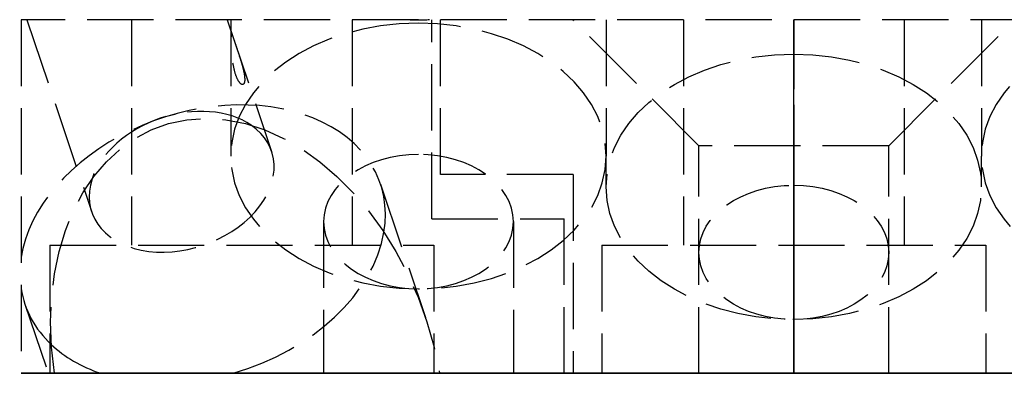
# Model space of a CAD drawing. Header units: millimetres. Extents: x -17.5 to 17.5, y 0 to 8.
import ezdxf

# ---------------------------------------------------------------- set-up
doc = ezdxf.new("R2010")
doc.units = ezdxf.units.MM
doc.header["$LTSCALE"] = 10
doc.linetypes.add('ALLCAD_Strich', pattern=[0.2, 0.15, -0.05])
for name, color, linetype in [('BESCH_KONT_sich_schn_ansi_2d', 40, 'Continuous'), ('BESCH_KONT_sich_schn_grun_2d', 10, 'Continuous'), ('BESCH_KONT_sich_schn_seit_2d', 160, 'Continuous')]:
    doc.layers.add(name, color=color, linetype=linetype)

msp = doc.modelspace()

# ---------------------------------------------------------------- linework, layer by layer
at = {"layer": 'BESCH_KONT_sich_schn_ansi_2d', "linetype": 'ALLCAD_Strich'}
for p, q in [((-17.5, 0), (-16.74603914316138, 0)), ((-17.5, 0, -21), (-17.5, 0)), ((-17.5, 0, -21), (-5, 0, -21)), ((-17.5, 0, -21), (-5.200000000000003, 0, -21)), ((-17.5, 0, -117), (-17.5, 0, -21)), ((-17.5, 0, -117), (17.5, 0, -117)), ((-17.4340074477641, 0, -1.87654229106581), (-16.8315503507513, 0)), ((-17.14708921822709, 0, -7.852789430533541), (-15.9103104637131, 0, -4.000452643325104)), ((-16.74603914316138, 0), (-8.0202529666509, 0)), ((-15.13053968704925, 0, -5.623732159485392), (-15.89260009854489, 0, -5.085350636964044)), ((-13.39508348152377, 0, -6.180894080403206), (-12.46204713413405, 0, -6.186717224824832)), ((-13.05291078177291, 0, -9.167210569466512), (-12.67058279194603, 0, -7.976329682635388)), ((-12.75, 0, -7.999999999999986), (-12.75, 0, -11.0811183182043)), ((-12.60318305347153, 0, -7.766391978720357), (-11.8161320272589, 0, -5.314873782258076)), ((-10.64999999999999, 0, -12.56604255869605), (-10.64999999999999, 0, -15.99999999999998)), ((-9.3408640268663, 0, -4.474816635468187), (-8.353428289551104, 0, -1.399137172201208)), ((-8.249999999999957, 0, -1.999999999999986), (-8.750000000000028, 0, -1.999999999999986)), ((-5.200000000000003, 0, -105), (-8.200000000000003, 0, -105)), ((-8.200000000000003, 0, -21), (-8.200000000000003, 0, -105)), ((-8.0202529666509, 0), (8.020252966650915, 0)), ((-5.200000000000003, 0, -104), (-8, 0, -104)), ((-8, 0, -104), (-8, 0, -21)), ((-6.349999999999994, 0, -12.56604255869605), (-6.349999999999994, 0, -15.99999999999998)), ((-5, 0, -104), (-5.200000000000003, 0, -104)), ((5.199999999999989, 0, -105), (-5.200000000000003, 0, -105)), ((-5.200000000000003, 0, -105), (-5.200000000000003, 0, -21)), ((-5, 0, -21), (-5, 0, -104)), ((-5, 0, -104), (5, 0, -104)), ((-4.25, 0, -96.06247459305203), (-4.25, 0, -92.2843)), ((-4.25, 0, -68.06247459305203), (-4.25, 0, -64.2843)), ((-4.25, 0, -40.06247459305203), (-4.25, 0, -36.2843)), ((-4.25, 0, -7.999999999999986), (-4.25, 0, -11.0811183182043)), ((-2.150000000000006, 0, -100.2843), (-2.150000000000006, 0, -97.54739883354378)), ((-2.150000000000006, 0, -72.2843), (-2.150000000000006, 0, -69.54739883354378)), ((-2.150000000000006, 0, -44.28429999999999), (-2.150000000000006, 0, -41.54739883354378)), ((-0.009844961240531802, 0, -0.007131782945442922), (-0.009844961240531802, 0, -0.004496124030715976)), ((-0.008139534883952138, 0, -0.004496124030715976), (-0.008139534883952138, 0, -0.007131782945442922)), ((-0.007131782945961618, 0, -0.001782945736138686), (-0.006356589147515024, 0, -0.001782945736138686)), ((-0.006356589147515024, 0, -0.009844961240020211), (-0.007131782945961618, 0, -0.009844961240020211)), ((-0.006976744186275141, 0, -0.008294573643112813), (-0.0065116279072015, 0, -0.008294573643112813)), ((-0.0065116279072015, 0, -0.003333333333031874), (-0.006976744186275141, 0, -0.003333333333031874)), ((-0.005348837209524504, 0, -0.007131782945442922), (-0.005348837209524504, 0, -0.004496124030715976)), ((-0.003643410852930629, 0, -0.004496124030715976), (-0.003643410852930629, 0, -0.007131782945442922)), ((-0.002713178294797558, 0, -0.009689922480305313), (-0.002713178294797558, 0, -0.001937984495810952)), ((-0.001007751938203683, 0, -0.009689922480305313), (-0.002713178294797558, 0, -0.009689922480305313)), ((-0.002713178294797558, 0, -0.001937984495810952), (0.001007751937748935, 0, -0.001937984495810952)), ((0.001007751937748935, 0, -0.007054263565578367), (-0.001007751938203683, 0, -0.007054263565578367)), ((-0.001007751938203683, 0, -0.007054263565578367), (-0.001007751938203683, 0, -0.009689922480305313)), ((0.0005632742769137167, 0, -0.00348837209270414), (-0.0009871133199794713, 0, -0.00348837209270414)), ((-0.0009871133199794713, 0, -0.003488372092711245), (-0.0009871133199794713, 0, -0.005658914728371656)), ((-0.0009871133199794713, 0, -0.005658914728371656), (0.0005632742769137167, 0, -0.005658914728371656)), ((0.001493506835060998, 0, -0.00472868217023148), (0.001493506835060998, 0, -0.004418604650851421)), ((0.003178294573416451, 0, -0.004108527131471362), (0.003178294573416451, 0, -0.004883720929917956)), ((0.003953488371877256, 0, -0.007131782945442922), (0.003953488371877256, 0, -0.004496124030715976)), ((0.005658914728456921, 0, -0.004496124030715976), (0.005658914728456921, 0, -0.007131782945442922)), ((0.006666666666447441, 0, -0.001782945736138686), (0.007441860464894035, 0, -0.001782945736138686)), ((0.007441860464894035, 0, -0.009844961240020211), (0.006666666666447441, 0, -0.009844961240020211)), ((0.006821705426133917, 0, -0.008294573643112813), (0.007286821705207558, 0, -0.008294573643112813)), ((0.007286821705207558, 0, -0.003333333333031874), (0.006821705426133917, 0, -0.003333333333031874)), ((0.008449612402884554, 0, -0.007131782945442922), (0.008449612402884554, 0, -0.004496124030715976)), ((0.01015503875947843, 0, -0.004496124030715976), (0.01015503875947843, 0, -0.007131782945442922)), ((2.150000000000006, 0, -100.2843), (2.150000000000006, 0, -97.54739883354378)), ((2.150000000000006, 0, -72.2843), (2.150000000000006, 0, -69.54739883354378)), ((2.150000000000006, 0, -44.28429999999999), (2.150000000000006, 0, -41.54739883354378)), ((4.25, 0, -96.06247459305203), (4.25, 0, -92.2843)), ((4.25, 0, -68.06247459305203), (4.25, 0, -64.2843)), ((4.25, 0, -40.06247459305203), (4.25, 0, -36.2843)), ((4.25, 0, -7.999999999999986), (4.25, 0, -11.0811183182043))]:
    msp.add_line(p, q, dxfattribs=at)
at = {"layer": 'BESCH_KONT_sich_schn_ansi_2d', "linetype": 'ALLCAD_Strich', "extrusion": (0, 1, 0)}
for centre, radius in [((12.5, -81), 4.35), ((12.5, -54), 4.35), ((12.5, -27), 4.35), ((0, -112), 4.35), ((0, -25), 2.15)]:
    msp.add_circle(centre, radius, dxfattribs=at)
at = {"layer": 'BESCH_KONT_sich_schn_ansi_2d', "linetype": 'ALLCAD_Strich', "extrusion": (0, -1, 0)}
for centre, radius in [((-12.5, -81), 2.5), ((-12.5, -54), 2.5), ((-12.5, -27), 2.5), ((0, -25), 5), ((0, -112), 2.5)]:
    msp.add_circle(centre, radius, dxfattribs=at)
at = {"layer": 'BESCH_KONT_sich_schn_ansi_2d', "linetype": 'ALLCAD_Strich', "extrusion": (0, 1, 0)}
for centre, radius, start, end in [((0.007131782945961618, -0.004496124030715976), 0.002713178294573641, 0, 90), ((0.007131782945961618, -0.007131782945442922), 0.002713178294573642, 270, 0), ((0.006356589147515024, -0.004496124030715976), 0.002713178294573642, 90, 180), ((0.006356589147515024, -0.007131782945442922), 0.002713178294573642, 180, 270), ((-0.001007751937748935, -0.004108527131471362), 0.002170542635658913, 90, 180), ((-0.001007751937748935, -0.004883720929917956), 0.002170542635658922, 180, 270), ((-0.006666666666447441, -0.004496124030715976), 0.002713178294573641, 0, 90), ((-0.006666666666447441, -0.007131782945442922), 0.002713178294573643, 270, 0), ((-0.007441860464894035, -0.004496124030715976), 0.00271317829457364, 90, 180), ((-0.007441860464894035, -0.007131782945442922), 0.002713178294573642, 180, 270)]:
    msp.add_arc(centre, radius, start, end, dxfattribs=at)
at = {"layer": 'BESCH_KONT_sich_schn_ansi_2d', "linetype": 'ALLCAD_Strich', "extrusion": (0, -1, 0)}
for centre, radius, start, end in [((-0.00697674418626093, -0.007131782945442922), 0.001162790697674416, 179.9999999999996, 270), ((-0.00697674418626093, -0.004496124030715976), 0.001162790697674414, 90, 180.0000000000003), ((-0.0065116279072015, -0.007131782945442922), 0.001162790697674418, 270, 4.071109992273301e-13), ((-0.0065116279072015, -0.004496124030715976), 0.001162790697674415, 359.9999999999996, 90), ((0.0005632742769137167, -0.00472868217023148), 0.0009302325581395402, 270, 0), ((0.0005632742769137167, -0.004418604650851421), 0.0009302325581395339, 0, 90), ((0.006821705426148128, -0.007131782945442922), 0.001162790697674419, 179.9999999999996, 270), ((0.006821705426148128, -0.004496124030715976), 0.001162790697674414, 90, 180.0000000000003), ((0.007286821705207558, -0.007131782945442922), 0.001162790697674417, 270, 4.071109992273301e-13), ((0.007286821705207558, -0.004496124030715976), 0.001162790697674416, 359.9999999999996, 90)]:
    msp.add_arc(centre, radius, start, end, dxfattribs=at)
for centre, major_axis, ratio, start_param, end_param in [((-15.09999999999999, 0, -8.51000000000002), (0.9790083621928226, 0, 3.049429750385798), 0.6713023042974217, 0.4894562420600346, 3.141592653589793), ((-13.38743573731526, 0, -3.175679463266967), (-4.046571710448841, 0, 1.299137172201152), 0.6713023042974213, -0.3594193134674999, 0.09816586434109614), ((-13.3874357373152, 0, -3.175679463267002), (-4.046571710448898, 0, 1.299137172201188), 0.6713023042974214, 0.3263788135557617, 1.191150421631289), ((-13.3874357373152, 0, -3.175679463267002), (4.046571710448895, 0, -1.299137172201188), 0.6713023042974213, 0.3594193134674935, 2.782173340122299), ((-13.86322124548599, 0, -4.65766321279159), (-2.047089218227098, 0, 0.6572105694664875), 0.6713023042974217, -1.124704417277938, 0.946703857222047), ((-15.09999999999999, 0, -8.51000000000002), (0.9790083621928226, 0, 3.049429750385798), 0.6713023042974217, -3.141592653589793, -0.4894562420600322), ((-15.09999999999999, 0, -8.51000000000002), (0.9790083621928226, 0, 3.049429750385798), 0.6713023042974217, -0.4894562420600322, 0.4894562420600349), ((-13.86322124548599, 0, -4.65766321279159), (2.047089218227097, 0, -0.657210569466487), 0.6713023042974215, -0.9467038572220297, 2.016888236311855), ((-8.5, 0, -7.999999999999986), (0, 0, -6.010407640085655), 0.7071067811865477, -3.082735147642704, -0.3331178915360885), ((-8.5, 0, -11.0811183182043), (-4.250000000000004, 0), 0.7071067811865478, 1.570796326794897, 7.853981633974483), ((-13.3874357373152, 0, -3.175679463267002), (4.046571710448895, 0, -1.299137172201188), 0.6713023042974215, -1.191150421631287, 0.3594193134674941), ((-8.5, 0, -12.56604255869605), (2.150000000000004, 0), 0.7071067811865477, -0.8524914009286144, 3.994084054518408), ((-8.5, 0, -12.56604255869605), (2.149999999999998, 0), 0.707106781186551, -2.289101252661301, -1.570796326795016), ((-8.5, 0, -7.999999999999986), (0, 0, -6.010407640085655), 0.7071067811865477, -0.3331178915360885, 0.333117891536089), ((-8.5, 0, -5.000000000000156), (-4.25000000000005, 0), 0.707106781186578, -1.629653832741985, -1.511938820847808), ((-8.5, 0, -12.56604255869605), (2.150000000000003, 0), 0.7071067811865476, -1.570796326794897, -0.8524914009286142), ((-8.5, 0, -7.999999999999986), (0, 0, -6.010407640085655), 0.7071067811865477, 0.333117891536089, 3.082735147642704), ((0, 0, -92.2843), (0, 0, -6.010407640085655), 0.7071067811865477, -3.141592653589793, -0.3331178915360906), ((0, 0, -64.2843), (0, 0, -6.010407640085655), 0.7071067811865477, -3.141592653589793, -0.3331178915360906), ((0, 0, -36.2843), (0, 0, -6.010407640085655), 0.7071067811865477, -3.141592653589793, -0.3331178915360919), ((0, 0, -92.2843), (0, 0, -6.010407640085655), 0.7071067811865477, -0.3331178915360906, 0.3331178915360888), ((0, 0, -64.2843), (0, 0, -6.010407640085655), 0.7071067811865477, -0.3331178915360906, 0.3331178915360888), ((0, 0, -36.2843), (0, 0, -6.010407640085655), 0.7071067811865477, -0.3331178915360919, 0.3331178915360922), ((0, 0, -92.2843), (0, 0, -6.010407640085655), 0.7071067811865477, 0.3331178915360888, 3.141592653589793), ((0, 0, -64.2843), (0, 0, -6.010407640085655), 0.7071067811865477, 0.3331178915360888, 3.141592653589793), ((0, 0, -36.2843), (0, 0, -6.010407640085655), 0.7071067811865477, 0.3331178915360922, 3.141592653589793), ((8.500000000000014, 0, -7.999999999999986), (0, 0, -6.010407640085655), 0.7071067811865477, -3.082735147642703, -0.333117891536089), ((8.500000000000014, 0, -11.0811183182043), (-4.250000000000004, 0), 0.7071067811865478, 1.570796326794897, 7.853981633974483)]:
    msp.add_ellipse(centre, major_axis=major_axis, ratio=ratio, start_param=start_param, end_param=end_param, dxfattribs=at)
at = {"layer": 'BESCH_KONT_sich_schn_ansi_2d', "linetype": 'ALLCAD_Strich', "extrusion": (0, 0.9999999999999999, 0)}
for start_param, end_param in [(-2.761946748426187, -1.766850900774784), (1.342306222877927, 2.761946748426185)]:
    msp.add_ellipse((-12.40000000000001, 0, -0.1000000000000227), major_axis=(1.935249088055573, 0, 6.027942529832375), ratio=0.6713023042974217, start_param=start_param, end_param=end_param, dxfattribs=at)
at = {"layer": 'BESCH_KONT_sich_schn_ansi_2d', "linetype": 'ALLCAD_Strich', "extrusion": (0, -0.9999999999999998, 0)}
msp.add_ellipse((-13.86322124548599, 0, -4.65766321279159), major_axis=(2.047089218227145, 0, -0.6572105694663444), ratio=0.6713023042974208, start_param=-2.194888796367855, end_param=-0.9467038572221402, dxfattribs=at)
at = {"layer": 'BESCH_KONT_sich_schn_ansi_2d', "linetype": 'ALLCAD_Strich', "extrusion": (0, 1, 0)}
for centre, major_axis, ratio, start_param, end_param in [((-8.5, 0, -16), (0, 0, -3.040559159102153), 0.7071067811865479, -3.141592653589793, 3.141592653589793), ((0, 0, -96.06247459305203), (-4.250000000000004, 0), 0.7071067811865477, -1.570796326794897, 4.71238898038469), ((0, 0, -68.06247459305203), (-4.250000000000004, 0), 0.7071067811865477, -1.570796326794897, 4.71238898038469), ((0, 0, -40.06247459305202), (-4.250000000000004, 0), 0.7071067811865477, -1.570796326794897, 4.71238898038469), ((0, 0, -97.54739883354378), (-2.149999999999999, 0), 0.7071067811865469, -0.6436101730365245, 3.78520282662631), ((0, 0, -69.54739883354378), (-2.149999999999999, 0), 0.7071067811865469, -0.6436101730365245, 3.78520282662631), ((0, 0, -41.54739883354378), (-2.149999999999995, 0), 0.7071067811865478, -0.6436101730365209, 3.785202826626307), ((0, 0, -44.28429999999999), (0, 0, -3.04055915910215), 0.7071067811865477, -3.141592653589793, 3.141592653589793), ((0, 0, -72.2843), (0, 0, -3.04055915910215), 0.7071067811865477, -3.141592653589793, 3.141592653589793), ((0, 0, -100.2843), (0, 0, -3.04055915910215), 0.7071067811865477, -3.141592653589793, 3.141592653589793), ((0, 0, -97.54739883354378), (-2.15, 0), 0.7071067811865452, -1.570796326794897, -0.6436101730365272), ((0, 0, -69.54739883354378), (-2.15, 0), 0.7071067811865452, -1.570796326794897, -0.6436101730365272), ((0, 0, -41.54739883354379), (-2.150000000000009, 0), 0.7071067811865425, -1.570796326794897, -0.6436101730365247), ((1.4210854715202e-14, 0, -97.5473988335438), (-2.149999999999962, 0), 0.7071067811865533, -2.497982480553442, -1.570796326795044), ((1.4210854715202e-14, 0, -69.5473988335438), (-2.149999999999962, 0), 0.7071067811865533, -2.497982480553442, -1.570796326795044), ((0, 0, -41.54739883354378), (-2.149999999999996, 0), 0.7071067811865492, -2.497982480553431, -1.570796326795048)]:
    msp.add_ellipse(centre, major_axis=major_axis, ratio=ratio, start_param=start_param, end_param=end_param, dxfattribs=at)
at = {"layer": 'BESCH_KONT_sich_schn_ansi_2d', "linetype": 'ALLCAD_Strich'}
msp.add_rational_spline([(-12.69782592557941, 0, -6.18017775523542), (-14.32819289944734, 0, -6.105963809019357), (-15.6970769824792, 0, -5.217279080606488)], [1.057817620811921, 1.061688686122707, 1.057817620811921], degree=2, dxfattribs=at)
msp.add_open_spline([(-12.63941734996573, 0, -7.205140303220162), (-12.66444349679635, 0, -7.283092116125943), (-12.68647123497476, 0, -7.380952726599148), (-12.71024233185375, 0, -7.539994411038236), (-12.71672760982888, 0, -7.594957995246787), (-12.7270567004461, 0, -7.705554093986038), (-12.73091690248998, 0, -7.761175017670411), (-12.73564753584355, 0, -7.852676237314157), (-12.7371998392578, 0, -7.892223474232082), (-12.73918580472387, 0, -7.965122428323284), (-12.73963817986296, 0, -7.998429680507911), (-12.73963817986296, 0, -8.05133611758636), (-12.73919700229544, 0, -8.074942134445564), (-12.73722103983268, 0, -8.109490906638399), (-12.73566639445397, 0, -8.120508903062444), (-12.73088574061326, 0, -8.13407109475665), (-12.72698343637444, 0, -8.132029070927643), (-12.71656839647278, 0, -8.112825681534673), (-12.71003862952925, 0, -8.095584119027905), (-12.68617705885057, 0, -8.026266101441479), (-12.66414687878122, 0, -7.956175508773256), (-12.61439120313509, 0, -7.80119579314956), (-12.58299352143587, 0, -7.70487685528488), (-12.53485604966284, 0, -7.549844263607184), (-12.51872843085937, 0, -7.496467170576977), (-12.48853713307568, 0, -7.389139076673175), (-12.47446983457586, 0, -7.335197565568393), (-12.45491588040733, 0, -7.246135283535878), (-12.44756697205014, 0, -7.207541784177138), (-12.43761147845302, 0, -7.135954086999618), (-12.43506387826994, 0, -7.102991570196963), (-12.43506387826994, 0, -7.0500851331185), (-12.43755128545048, 0, -7.02614244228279), (-12.44746469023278, 0, -6.990287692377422), (-12.45483792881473, 0, -6.978312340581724), (-12.47459864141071, 0, -6.96228542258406), (-12.48879148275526, 0, -6.962634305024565), (-12.51915250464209, 0, -6.978555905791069), (-12.53532546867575, 0, -6.994210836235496), (-12.58347286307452, 0, -7.059533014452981), (-12.61468782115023, 0, -7.128112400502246), (-12.63941734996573, 0, -7.205140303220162)], degree=3, knots=[0, 0, 0, 0, 0.03313777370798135, 0.03313777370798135, 0.04970666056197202, 0.04970666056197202, 0.0662755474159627, 0.0662755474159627, 0.07757251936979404, 0.07757251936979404, 0.08886949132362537, 0.08886949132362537, 0.1000188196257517, 0.1000188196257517, 0.1111681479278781, 0.1111681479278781, 0.1275406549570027, 0.1275406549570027, 0.1439131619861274, 0.1439131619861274, 0.1766581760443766, 0.1766581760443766, 0.2097959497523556, 0.2097959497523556, 0.2263648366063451, 0.2263648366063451, 0.2429337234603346, 0.2429337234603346, 0.2542306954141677, 0.2542306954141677, 0.2655276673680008, 0.2655276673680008, 0.2766769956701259, 0.2766769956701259, 0.2878263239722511, 0.2878263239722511, 0.3041988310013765, 0.3041988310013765, 0.3205713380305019, 0.3205713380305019, 0.3533163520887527, 0.3533163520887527, 0.3533163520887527, 0.3533163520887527], dxfattribs=at)
at = {"layer": 'BESCH_KONT_sich_schn_grun_2d', "linetype": 'ALLCAD_Strich'}
for p, q in [((17.5, 8.000000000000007), (-17.5, 8.000000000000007)), ((-17.5, 8.000000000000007), (-17.5, 0)), ((-17.36914777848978, 8.000000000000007), (-15.9003296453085, 3.647946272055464)), ((-15, 8), (-15, 2.899999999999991)), ((-12.83085222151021, 8.000000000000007), (-11.8261128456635, 5.022994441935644)), ((-12.75, 8.000000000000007), (-12.75, 4.918881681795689)), ((-10, 8), (-10, 2.899999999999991)), ((-8.200000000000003, 3.500000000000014), (-8.200000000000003, 8.000000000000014)), ((-8, 4.500000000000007), (-8, 8.000000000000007)), ((-2.149999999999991, 5.150000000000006), (-5, 8.000000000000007)), ((-4.25, 8.000000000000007), (-4.25, 4.918881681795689)), ((-2.5, 8.000000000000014), (-2.5, 2.899999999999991)), ((2.150000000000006, 5.150000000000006), (5.000000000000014, 8.000000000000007)), ((2.5, 8.000000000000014), (2.5, 2.900000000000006)), ((4.250000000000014, 8.000000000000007), (4.250000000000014, 4.918881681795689)), ((-14.16564109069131, 5.828432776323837), (-13.98524240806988, 5.876940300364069)), ((-14.5273501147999, 5.706355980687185), (-14.70024861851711, 5.635625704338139)), ((2.150000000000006, 5.150000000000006), (-2.149999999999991, 5.150000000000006)), ((-2.149999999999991, 0), (-2.149999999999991, 5.150000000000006)), ((2.150000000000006, 0), (2.150000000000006, 5.150000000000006)), ((-4.25, 4.221825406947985), (-4.25, 4.918881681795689)), ((4.25, 4.221825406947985), (4.25, 4.918881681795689)), ((-5, 4.500000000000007), (-8, 4.500000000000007)), ((-5, 4.500000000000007), (-5, 1.4210854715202e-14)), ((-9.360593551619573, 4.28479475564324), (-8.341053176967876, 1.26393438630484)), ((-10.64999999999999, 3.433957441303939), (-10.64999999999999, 0)), ((-8.199999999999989, 3.500000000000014), (-5.200000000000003, 3.500000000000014)), ((-6.349999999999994, 3.433957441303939), (-6.349999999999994, 0)), ((-5.200000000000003, 0), (-5.200000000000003, 3.500000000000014)), ((-16.84999999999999, 2.900000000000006), (-8.150000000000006, 2.900000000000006)), ((-16.84999999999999, 2.900000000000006), (-16.84999999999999, 0)), ((-8.150000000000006, 2.900000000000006), (-8.150000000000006, 0)), ((-4.349999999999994, 2.900000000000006), (4.349999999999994, 2.900000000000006)), ((-4.349999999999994, 2.900000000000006), (-4.349999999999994, 0)), ((4.349999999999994, 2.900000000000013), (4.349999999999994, 1.4210854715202e-14)), ((-17.41427792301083, 1.566676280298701), (-16.88552467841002, 0)), ((-17.5, 0), (-16.74603914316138, 0)), ((-15.6970769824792, 0), (-16.74603914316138, 0)), ((-8.0202529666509, 0), (-12.69782592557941, 0)), ((-8.0202529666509, 0), (8.020252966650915, 0)), ((-0.007131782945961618, 0.004999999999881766), (-0.009844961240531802, 0.004999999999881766)), ((-0.009844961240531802, 0.004999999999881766), (-0.009844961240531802, -1.13686837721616e-13)), ((-0.008139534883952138, 0.004999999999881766), (-0.008139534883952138, -1.13686837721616e-13)), ((-0.006356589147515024, 0.004999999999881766), (-0.007131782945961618, 0.004999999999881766)), ((-0.007131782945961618, 0.004999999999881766), (-0.007131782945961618, -1.13686837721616e-13)), ((-0.00697674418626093, 0.004999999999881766), (-0.00697674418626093, -1.13686837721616e-13)), ((-0.0065116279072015, 0.004999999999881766), (-0.0065116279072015, -1.13686837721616e-13)), ((-0.006356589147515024, 0.004999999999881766), (-0.006356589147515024, -1.13686837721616e-13)), ((-0.006356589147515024, 0.004999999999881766), (-0.003643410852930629, 0.004999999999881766)), ((-0.005348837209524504, 0.004999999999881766), (-0.005348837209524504, -1.13686837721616e-13)), ((-0.003643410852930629, 0.004999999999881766), (-0.003643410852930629, -1.13686837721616e-13)), ((0.001007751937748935, 0.004999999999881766), (-0.002713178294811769, 0.004999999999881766)), ((-0.002713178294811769, 0.004999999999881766), (-0.002713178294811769, -1.13686837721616e-13)), ((-0.001007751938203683, 0.004999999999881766), (-0.001007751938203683, -1.13686837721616e-13)), ((-0.0009871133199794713, -1.13686837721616e-13), (-0.0009871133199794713, 0.004999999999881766)), ((0.0005632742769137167, 0.004999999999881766), (0.0005632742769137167, -1.13686837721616e-13)), ((0.001007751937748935, 0.004999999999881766), (0.003178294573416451, 0.004999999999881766)), ((0.001007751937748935, 0.004999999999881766), (0.001007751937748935, -1.13686837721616e-13)), ((0.001493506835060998, 0.004999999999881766), (0.001493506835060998, -1.13686837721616e-13)), ((0.003178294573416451, 0.004999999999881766), (0.003178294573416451, -1.13686837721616e-13)), ((0.006666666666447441, 0.004999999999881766), (0.003953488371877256, 0.004999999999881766)), ((0.003953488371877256, 0.004999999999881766), (0.003953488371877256, -1.13686837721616e-13)), ((0.005658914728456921, 0.004999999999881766), (0.005658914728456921, -1.13686837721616e-13)), ((0.007441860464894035, 0.004999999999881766), (0.006666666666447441, 0.004999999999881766)), ((0.006666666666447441, 0.004999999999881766), (0.006666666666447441, -1.13686837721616e-13)), ((0.006821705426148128, 0.004999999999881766), (0.006821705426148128, -1.13686837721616e-13)), ((0.007286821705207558, 0.004999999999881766), (0.007286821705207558, -1.13686837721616e-13)), ((0.007441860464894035, 0.004999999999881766), (0.007441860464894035, -1.13686837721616e-13)), ((0.007441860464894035, 0.004999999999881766), (0.01015503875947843, 0.004999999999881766)), ((0.008449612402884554, 0.004999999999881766), (0.008449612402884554, -1.13686837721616e-13)), ((0.01015503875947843, 0.004999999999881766), (0.01015503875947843, -1.13686837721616e-13))]:
    msp.add_line(p, q, dxfattribs=at)
at = {"layer": 'BESCH_KONT_sich_schn_grun_2d', "linetype": 'ALLCAD_Strich', "extrusion": (0, 0, -1)}
for centre, major_axis, ratio, start_param, end_param in [((-8.5, 4.918881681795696), (-4.250000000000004, 0), 0.7071067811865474, 1.570796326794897, 7.853981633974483), ((-8.5, 10.99999999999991), (-4.25000000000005, -4.440892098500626e-16), 0.7071067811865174, -1.629653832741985, -1.511938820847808), ((8.500000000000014, 4.918881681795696), (-4.250000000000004, 0), 0.7071067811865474, 1.570796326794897, 7.853981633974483), ((-12.36789536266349, -0.09512485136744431), (-1.925813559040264, 5.706114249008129), 0.7057065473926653, -1.320758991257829, 1.788398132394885), ((-8.5, 3.433957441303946), (-2.150000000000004, 0), 0.7071067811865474, 1.570796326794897, 7.853981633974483)]:
    msp.add_ellipse(centre, major_axis=major_axis, ratio=ratio, start_param=start_param, end_param=end_param, dxfattribs=at)
at = {"layer": 'BESCH_KONT_sich_schn_grun_2d', "linetype": 'ALLCAD_Strich'}
for centre, major_axis, ratio, start_param, end_param in [((0, 4.221825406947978), (-4.250000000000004, 0), 0.7071067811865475, -1.570796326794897, 4.71238898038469), ((-13.3874357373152, 2.925735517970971), (4.026842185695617, 1.359059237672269), 0.7057065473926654, -0.361207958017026, 2.793666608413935), ((-13.86322124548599, 4.335470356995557), (-2.037108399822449, -0.6875240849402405), 0.7057065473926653, -2.653317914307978, -1.570796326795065), ((-13.86322124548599, 4.335470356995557), (-2.037108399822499, -0.6875240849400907), 0.7057065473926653, -0.4882747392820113, 3.629867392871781), ((-13.86322124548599, 4.335470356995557), (-2.037108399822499, -0.687524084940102), 0.7057065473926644, -1.570796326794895, -0.4882747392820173), ((0, 2.736901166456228), (-2.15, 0), 0.7071067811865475, -1.570796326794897, 4.71238898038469), ((-13.3874357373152, 2.925735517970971), (4.026842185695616, 1.359059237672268), 0.7057065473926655, -1.63724233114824, -0.3612079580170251), ((-13.3874357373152, 2.925735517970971), (-4.026842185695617, -1.35905923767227), 0.7057065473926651, -0.119713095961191, 0.3612079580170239), ((-13.3874357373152, 2.925735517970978), (-4.026842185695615, -1.359059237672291), 0.7057065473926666, 0.3612079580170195, 0.7450585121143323)]:
    msp.add_ellipse(centre, major_axis=major_axis, ratio=ratio, start_param=start_param, end_param=end_param, dxfattribs=at)
msp.add_open_spline([(-12.63941734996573, 7.43271139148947), (-12.66444349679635, 7.506862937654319), (-12.68647123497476, 7.572897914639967), (-12.71024233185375, 7.636387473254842), (-12.71672760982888, 7.651728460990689), (-12.7270567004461, 7.667537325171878), (-12.73091690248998, 7.668075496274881), (-12.73564753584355, 7.65281137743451), (-12.7371998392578, 7.641267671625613), (-12.73918580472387, 7.605968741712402), (-12.73963817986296, 7.582122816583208), (-12.73963817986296, 7.529216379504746), (-12.73919700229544, 7.496374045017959), (-12.73722103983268, 7.424388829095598), (-12.73566639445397, 7.385282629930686), (-12.73088574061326, 7.294677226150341), (-12.72698343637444, 7.240036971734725), (-12.71656839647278, 7.132044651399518), (-12.71003862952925, 7.078708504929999), (-12.68617705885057, 6.925203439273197), (-12.66414687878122, 6.831976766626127), (-12.61439120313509, 6.684552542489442), (-12.58299352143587, 6.620059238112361), (-12.53485604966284, 6.56057877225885), (-12.51872843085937, 6.546824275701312), (-12.48853713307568, 6.534283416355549), (-12.47446983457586, 6.535424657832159), (-12.45491588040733, 6.553127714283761), (-12.44756697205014, 6.565625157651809), (-12.43761147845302, 6.602235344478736), (-12.43506387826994, 6.626426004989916), (-12.43506387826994, 6.679332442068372), (-12.43755128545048, 6.711838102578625), (-12.44746469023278, 6.782517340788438), (-12.45483792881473, 6.82066618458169), (-12.47459864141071, 6.908806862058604), (-12.48879148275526, 6.96175397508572), (-12.51915250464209, 7.066464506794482), (-12.53532546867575, 7.118214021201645), (-12.58347286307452, 7.267723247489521), (-12.61468782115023, 7.359438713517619), (-12.63941734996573, 7.43271139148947)], degree=3, knots=[0, 0, 0, 0, 0.03313777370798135, 0.03313777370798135, 0.04970666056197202, 0.04970666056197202, 0.0662755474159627, 0.0662755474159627, 0.07757251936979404, 0.07757251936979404, 0.08886949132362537, 0.08886949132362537, 0.1000188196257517, 0.1000188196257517, 0.1111681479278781, 0.1111681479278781, 0.1275406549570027, 0.1275406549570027, 0.1439131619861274, 0.1439131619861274, 0.1766581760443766, 0.1766581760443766, 0.2097959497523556, 0.2097959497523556, 0.2263648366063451, 0.2263648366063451, 0.2429337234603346, 0.2429337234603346, 0.2542306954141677, 0.2542306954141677, 0.2655276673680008, 0.2655276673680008, 0.2766769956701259, 0.2766769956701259, 0.2878263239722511, 0.2878263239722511, 0.3041988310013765, 0.3041988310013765, 0.3205713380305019, 0.3205713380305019, 0.3533163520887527, 0.3533163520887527, 0.3533163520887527, 0.3533163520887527], dxfattribs=at)
msp.add_rational_spline([(-12.69782592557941, 1.4210854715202e-14), (-14.32819289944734, 1.4210854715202e-14), (-15.6970769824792, 1.4210854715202e-14)], [1.057817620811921, 1.061688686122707, 1.057817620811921], degree=2, dxfattribs=at)
at = {"layer": 'BESCH_KONT_sich_schn_seit_2d', "linetype": 'ALLCAD_Strich'}
for p, q in [((0, 8.004999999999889, -21.00713178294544), (0, 0.004999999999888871, -21.00713178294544)), ((0, 8.004999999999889, -0.007131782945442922), (0, 0.004999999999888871, -0.007131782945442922)), ((0, 8.004999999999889, -21.00713178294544), (0, 8.004999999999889, -0.007131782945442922)), ((0, 8.004999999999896, -117.0071317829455), (0, 0.004999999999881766, -117.0071317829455)), ((0, 8.004999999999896, -21.00713178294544), (0, 0.004999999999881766, -21.00713178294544)), ((0, 8.004999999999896, -117.0071317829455), (0, 8.004999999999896, -21.00713178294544)), ((0, 4.504999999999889, -104.0071317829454), (0, 8.004999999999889, -104.0071317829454)), ((0, 8.004999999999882, -2.007131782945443), (0, 7.999796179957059, -2.001927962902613)), ((0, 7.23202922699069, -99.07481019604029), (0, 8.004999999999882, -98.30183942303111)), ((0, 1.221621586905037, -93.06440255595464), (0, 8.004999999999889, -86.28102414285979)), ((0, 7.23202922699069, -71.07481019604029), (0, 8.004999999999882, -70.30183942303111)), ((0, 1.221621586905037, -65.06440255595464), (0, 8.004999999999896, -58.28102414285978)), ((0, 8.004999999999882, -5.397685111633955), (0, 5.898247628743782, -3.182961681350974)), ((0, 8.004999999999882, -11.63657845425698), (0, 2.782693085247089, -6.146628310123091)), ((0, 7.23202922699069, -43.0748101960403), (0, 8.004999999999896, -42.3018394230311)), ((0, 1.221621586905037, -37.06440255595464), (0, 8.004999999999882, -30.2810241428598)), ((0, 8.004999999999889, -14.01753942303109), (0, 7.929085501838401, -14.09345392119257)), ((0, 5.154999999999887, -27.15713178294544), (0, 8.004999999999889, -30.00713178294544)), ((0, 5.154999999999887, -22.85713178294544), (0, 8.004999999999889, -20.00713178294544)), ((0, 3.504999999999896, -105.0071317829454), (0, 8.004999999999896, -105.0071317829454)), ((0, 8.004999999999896, -89.50713178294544), (0, 2.904999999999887, -89.50713178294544)), ((0, 8.004999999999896, -94.50713178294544), (0, 2.904999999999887, -94.50713178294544)), ((0, 8.004999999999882, -78.50713178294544), (0, 2.904999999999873, -78.50713178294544)), ((0, 8.004999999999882, -83.50713178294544), (0, 2.904999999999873, -83.50713178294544)), ((0, 8.004999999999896, -62.50713178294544), (0, 2.904999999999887, -62.50713178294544)), ((0, 8.004999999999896, -67.50713178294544), (0, 2.904999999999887, -67.50713178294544)), ((0, 8.004999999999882, -51.50713178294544), (0, 2.904999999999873, -51.50713178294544)), ((0, 8.004999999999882, -56.50713178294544), (0, 2.904999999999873, -56.50713178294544)), ((0, 8.004999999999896, -35.50713178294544), (0, 2.904999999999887, -35.50713178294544)), ((0, 8.004999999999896, -40.50713178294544), (0, 2.904999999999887, -40.50713178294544)), ((0, 8.004999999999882, -24.50713178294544), (0, 2.904999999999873, -24.50713178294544)), ((0, 8.004999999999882, -29.50713178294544), (0, 2.904999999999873, -29.50713178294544)), ((0, 8.004999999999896, -109.5071317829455), (0, 2.904999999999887, -109.5071317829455)), ((0, 8.004999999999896, -114.5071317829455), (0, 2.904999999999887, -114.5071317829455)), ((0, 7.999796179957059, -2.001927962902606), (0, 1.918677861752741, -8.083046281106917)), ((0, 7.929085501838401, -14.09345392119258), (0, 1.918677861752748, -8.083046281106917)), ((0, 4.9592370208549, -14.09345392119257), (0, 7.929085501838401, -14.09345392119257)), ((0, 1.221621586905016, -93.06440255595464), (0, 7.23202922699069, -99.07481019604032)), ((0, 1.221621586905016, -65.06440255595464), (0, 7.23202922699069, -71.07481019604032)), ((0, 1.221621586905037, -37.06440255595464), (0, 7.23202922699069, -43.0748101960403)), ((0, 4.262180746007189, -99.07481019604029), (0, 7.23202922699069, -99.07481019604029)), ((0, 4.262180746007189, -71.07481019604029), (0, 7.23202922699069, -71.07481019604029)), ((0, 4.262180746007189, -43.0748101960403), (0, 7.23202922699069, -43.0748101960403)), ((0, 5.933612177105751, -3.305707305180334), (0, 6.079969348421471, -0.496242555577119)), ((0, 6.010062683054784, -0.253605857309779), (0, 5.775604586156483, -0.007131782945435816)), ((0, 5.154999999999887, -22.85713178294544), (0, 5.154999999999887, -25.00713178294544)), ((0, 5.154999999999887, -25.00713178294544), (0, 5.154999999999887, -27.15713178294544)), ((0, 0.004999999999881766, -27.15713178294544), (0, 5.154999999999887, -27.15713178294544)), ((0, 0.004999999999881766, -22.85713178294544), (0, 5.154999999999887, -22.85713178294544)), ((0, 4.959237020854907, -14.09345392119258), (0, 1.918677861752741, -11.05289476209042)), ((0, 4.9592370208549, -14.09345392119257), (0, 0.004999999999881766, -19.04769094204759)), ((0, 4.504999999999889, -104.0071317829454), (0, 0.004999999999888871, -104.0071317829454)), ((0, 4.504999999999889, -104.0071317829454), (0, 4.504999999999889, -21.00713178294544)), ((0, 1.22162158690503, -96.03425103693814), (0, 4.262180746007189, -99.07481019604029)), ((0, 1.22162158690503, -68.03425103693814), (0, 4.262180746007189, -71.07481019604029)), ((0, 1.221621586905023, -40.03425103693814), (0, 4.262180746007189, -43.0748101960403)), ((0, 0.004999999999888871, -103.3319909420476), (0, 4.262180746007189, -99.07481019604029)), ((0, 0.004999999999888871, -75.33199094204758), (0, 4.262180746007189, -71.07481019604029)), ((0, 0.004999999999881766, -47.33199094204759), (0, 4.262180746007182, -43.07481019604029)), ((0, 3.504999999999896, -105.0071317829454), (0, 0.004999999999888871, -105.0071317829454)), ((0, 3.504999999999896, -21.00713178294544), (0, 3.504999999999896, -105.0071317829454)), ((0, 2.904999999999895, -96.35713178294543), (0, 2.904999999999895, -92.00713178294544)), ((0, 2.904999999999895, -92.00713178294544), (0, 2.904999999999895, -87.65713178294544)), ((0, 2.904999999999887, -85.35713178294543), (0, 2.904999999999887, -81.00713178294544)), ((0, 2.904999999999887, -81.00713178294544), (0, 2.904999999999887, -76.65713178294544)), ((0, 2.904999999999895, -69.35713178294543), (0, 2.904999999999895, -65.00713178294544)), ((0, 2.904999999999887, -65.00713178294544), (0, 2.904999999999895, -60.65713178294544)), ((0, 2.904999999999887, -58.35713178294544), (0, 2.904999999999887, -54.00713178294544)), ((0, 2.904999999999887, -54.00713178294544), (0, 2.904999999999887, -49.65713178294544)), ((0, 2.904999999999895, -42.35713178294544), (0, 2.904999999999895, -38.00713178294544)), ((0, 2.904999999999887, -38.00713178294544), (0, 2.904999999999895, -33.65713178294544)), ((0, 2.904999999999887, -31.35713178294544), (0, 2.904999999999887, -27.00713178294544)), ((0, 2.904999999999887, -27.00713178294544), (0, 2.904999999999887, -22.65713178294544)), ((0, 2.904999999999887, -116.3571317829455), (0, 2.904999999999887, -107.6571317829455)), ((0, 2.904999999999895, -87.65713178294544), (0, 0.004999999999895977, -87.65713178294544)), ((0, 2.904999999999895, -96.35713178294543), (0, 0.004999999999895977, -96.35713178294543)), ((0, 2.904999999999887, -76.65713178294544), (0, 0.004999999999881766, -76.65713178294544)), ((0, 2.904999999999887, -85.35713178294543), (0, 0.004999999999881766, -85.35713178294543)), ((0, 2.904999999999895, -60.65713178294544), (0, 0.004999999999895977, -60.65713178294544)), ((0, 2.904999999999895, -69.35713178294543), (0, 0.004999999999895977, -69.35713178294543)), ((0, 2.904999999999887, -49.65713178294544), (0, 0.004999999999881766, -49.65713178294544)), ((0, 2.904999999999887, -58.35713178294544), (0, 0.004999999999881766, -58.35713178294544)), ((0, 2.904999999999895, -33.65713178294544), (0, 0.004999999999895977, -33.65713178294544)), ((0, 2.904999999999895, -42.35713178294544), (0, 0.004999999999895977, -42.35713178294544)), ((0, 2.904999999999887, -22.65713178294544), (0, 0.004999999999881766, -22.65713178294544)), ((0, 2.904999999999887, -31.35713178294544), (0, 0.004999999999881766, -31.35713178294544)), ((0, 2.904999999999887, -107.6571317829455), (0, 0.004999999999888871, -107.6571317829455)), ((0, 2.904999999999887, -116.3571317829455), (0, 0.004999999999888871, -116.3571317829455)), ((0, 2.903519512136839, -6.188078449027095), (0, 0.09025128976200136, -6.193952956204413)), ((0, 1.918677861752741, -11.05289476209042), (0, 0.004999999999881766, -12.96657262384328)), ((0, 1.918677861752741, -11.05289476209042), (0, 1.918677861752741, -8.083046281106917)), ((0, 0.004999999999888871, -97.25087262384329), (0, 1.22162158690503, -96.03425103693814)), ((0, 1.22162158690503, -96.03425103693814), (0, 1.22162158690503, -93.06440255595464)), ((0, 0.004999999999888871, -69.25087262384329), (0, 1.22162158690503, -68.03425103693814)), ((0, 1.22162158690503, -68.03425103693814), (0, 1.22162158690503, -65.06440255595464)), ((0, 0.004999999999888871, -41.25087262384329), (0, 1.22162158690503, -40.03425103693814)), ((0, 1.22162158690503, -40.03425103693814), (0, 1.22162158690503, -37.06440255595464)), ((0, 0.004999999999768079, -0.01062015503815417), (0, 0.009999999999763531, -0.01062015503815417)), ((0, 0.009999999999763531, -0.01682170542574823), (0, 0.004999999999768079, -0.01682170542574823)), ((0, 0.009999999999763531, -0.009069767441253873), (0, 0.004999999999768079, -0.009069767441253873)), ((0, 0.009999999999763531, -0.01124031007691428), (0, 0.004999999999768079, -0.01124031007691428)), ((0, 0.009999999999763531, -0.01201550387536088), (0, 0.004999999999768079, -0.01201550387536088)), ((0, 0.009999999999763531, -0.01418604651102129), (0, 0.004999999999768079, -0.01418604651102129)), ((0, 0.009999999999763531, -0.01279069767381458), (0, 0.004999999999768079, -0.01279069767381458)), ((0, 0.009999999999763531, -0.0118604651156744), (0, 0.004999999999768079, -0.0118604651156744)), ((0, 0.009999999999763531, -0.01155038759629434), (0, 0.004999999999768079, -0.01155038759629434)), ((0, 0.009999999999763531, -0.01542635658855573), (0, 0.004999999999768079, -0.01542635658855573)), ((0, 0.009999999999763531, -0.008914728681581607), (0, 0.004999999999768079, -0.008914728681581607)), ((0, 0.009999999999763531, -0.008914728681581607), (0, 0.009999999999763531, -0.0116279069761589)), ((0, 0.009999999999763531, -0.0116279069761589), (0, 0.004999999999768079, -0.0116279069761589)), ((0, 0.009999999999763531, -0.01426356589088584), (0, 0.009999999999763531, -0.0116279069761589)), ((0, 0.009999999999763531, -0.01426356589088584), (0, 0.004999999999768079, -0.01426356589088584)), ((0, 0.009999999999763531, -0.01426356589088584), (0, 0.009999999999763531, -0.01697674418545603)), ((0, 0.009999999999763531, -0.01697674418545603), (0, 0.004999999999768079, -0.01697674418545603)), ((0, 0.009999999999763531, -0.0104651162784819), (0, 0.004999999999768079, -0.0104651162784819)), ((0, 0.004999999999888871, -21.00713178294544), (0, 0.004999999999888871, -0.007131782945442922)), ((0, 0.004999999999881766, -117.0071317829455), (0, 0.004999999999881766, -21.00713178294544))]:
    msp.add_line(p, q, dxfattribs=at)
at = {"layer": 'BESCH_KONT_sich_schn_seit_2d', "linetype": 'ALLCAD_Strich', "extrusion": (1, 0, 0)}
for centre, major_axis, ratio, start_param, end_param in [((0, 2.930735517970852, -3.182811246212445), (0, -3.079327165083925, -2.92920538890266), 0.2265645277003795, 0.1673735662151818, 4.598282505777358), ((0, 4.340470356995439, -4.664794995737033), (0, -1.557777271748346, -1.481833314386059), 0.2265645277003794, -2.907773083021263, 3.375412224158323), ((0, 2.930735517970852, -3.182811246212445), (0, -3.079327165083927, -2.929205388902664), 0.2265645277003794, -1.456689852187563, -0.5919182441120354)]:
    msp.add_ellipse(centre, major_axis=major_axis, ratio=ratio, start_param=start_param, end_param=end_param, dxfattribs=at)
at = {"layer": 'BESCH_KONT_sich_schn_seit_2d', "linetype": 'ALLCAD_Strich', "extrusion": (0.9999999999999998, 0, 0)}
msp.add_ellipse((0, 15.11611111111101, -15.99268733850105), major_axis=(0, -12.92879083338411, 13.59139136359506), ratio=0.2265645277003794, start_param=-0.1141064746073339, end_param=0.1141064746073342, dxfattribs=at)
at = {"layer": 'BESCH_KONT_sich_schn_seit_2d', "linetype": 'ALLCAD_Strich'}
msp.add_open_spline([(0, 7.437711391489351, -7.212272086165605), (0, 7.5118629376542, -7.290223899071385), (0, 7.577897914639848, -7.388084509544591), (0, 7.641387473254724, -7.547126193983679), (0, 7.656728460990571, -7.60208977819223), (0, 7.67253732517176, -7.712685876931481), (0, 7.673075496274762, -7.768306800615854), (0, 7.657811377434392, -7.859808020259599), (0, 7.646267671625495, -7.899355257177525), (0, 7.610968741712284, -7.972254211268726), (0, 7.58712281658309, -8.005561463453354), (0, 7.534216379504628, -8.058467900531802), (0, 7.50137404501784, -8.082073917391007), (0, 7.429388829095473, -8.116622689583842), (0, 7.390282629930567, -8.127640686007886), (0, 7.299677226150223, -8.141202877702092), (0, 7.245036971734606, -8.139160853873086), (0, 7.1370446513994, -8.119957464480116), (0, 7.083708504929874, -8.102715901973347), (0, 6.930203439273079, -8.033397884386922), (0, 6.836976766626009, -7.963307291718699), (0, 6.689552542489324, -7.808327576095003), (0, 6.625059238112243, -7.712008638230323), (0, 6.565578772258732, -7.556976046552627), (0, 6.551824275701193, -7.50359895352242), (0, 6.539283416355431, -7.396270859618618), (0, 6.540424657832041, -7.342329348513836), (0, 6.558127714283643, -7.253267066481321), (0, 6.570625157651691, -7.214673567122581), (0, 6.607235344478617, -7.143085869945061), (0, 6.631426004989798, -7.110123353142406), (0, 6.684332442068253, -7.057216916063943), (0, 6.716838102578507, -7.033274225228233), (0, 6.78751734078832, -6.997419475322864), (0, 6.825666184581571, -6.985444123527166), (0, 6.913806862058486, -6.969417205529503), (0, 6.966753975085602, -6.969766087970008), (0, 7.071464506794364, -6.985687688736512), (0, 7.123214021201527, -7.001342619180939), (0, 7.272723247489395, -7.066664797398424), (0, 7.364438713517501, -7.135244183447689), (0, 7.437711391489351, -7.212272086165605)], degree=3, knots=[0, 0, 0, 0, 0.03313777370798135, 0.03313777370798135, 0.04970666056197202, 0.04970666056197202, 0.0662755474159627, 0.0662755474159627, 0.07757251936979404, 0.07757251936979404, 0.08886949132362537, 0.08886949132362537, 0.1000188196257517, 0.1000188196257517, 0.1111681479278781, 0.1111681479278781, 0.1275406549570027, 0.1275406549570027, 0.1439131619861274, 0.1439131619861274, 0.1766581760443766, 0.1766581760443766, 0.2097959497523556, 0.2097959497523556, 0.2263648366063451, 0.2263648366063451, 0.2429337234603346, 0.2429337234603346, 0.2542306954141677, 0.2542306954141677, 0.2655276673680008, 0.2655276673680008, 0.2766769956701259, 0.2766769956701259, 0.2878263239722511, 0.2878263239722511, 0.3041988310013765, 0.3041988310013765, 0.3205713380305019, 0.3205713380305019, 0.3533163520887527, 0.3533163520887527, 0.3533163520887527, 0.3533163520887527], dxfattribs=at)
msp.add_rational_spline([(0, 1.920788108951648, -2.823198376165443), (0, 2.322103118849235, -2.54298643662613), (0, 2.622006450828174, -2.156165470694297)], [1.459340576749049, 1.474714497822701, 1.45934057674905], degree=2, dxfattribs=at)

doc.saveas('drawing.dxf')
